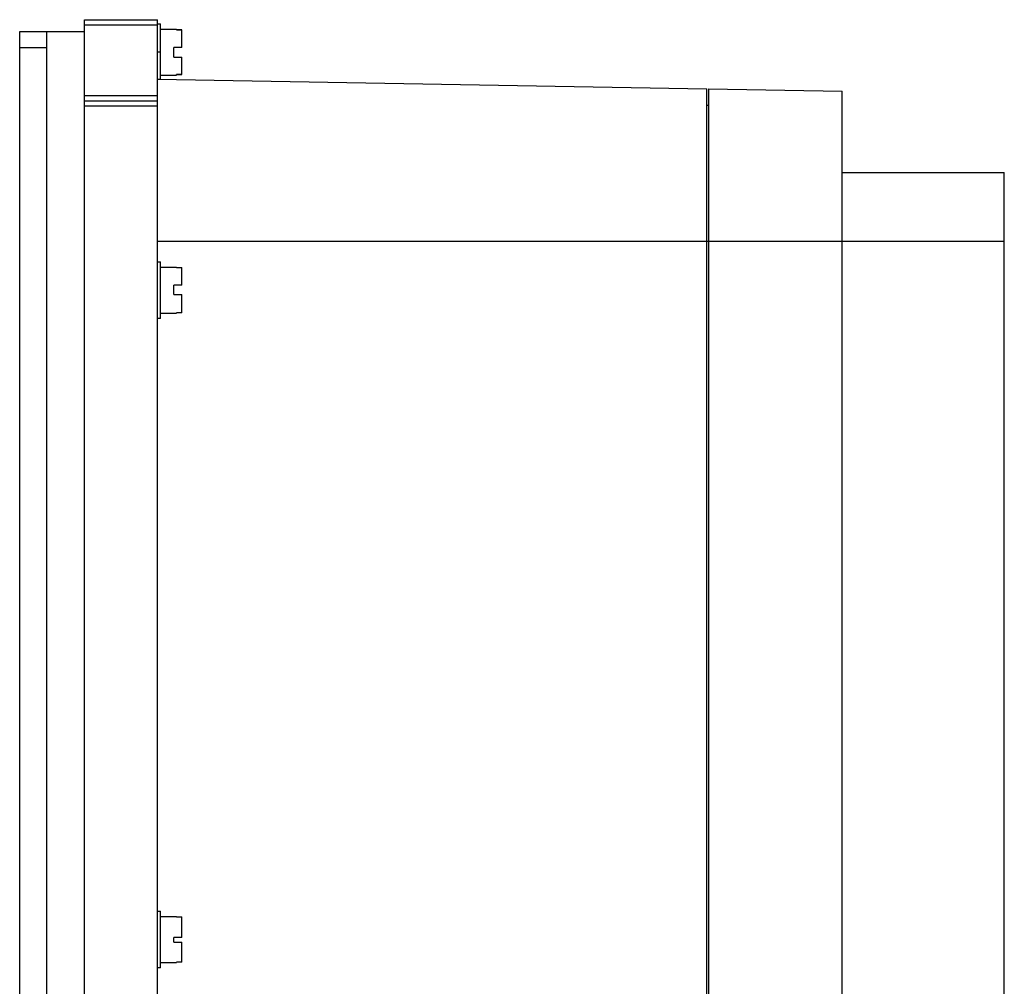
# Model space of a CAD drawing. Header units: millimetres. Extents: x 56 to 238, y 33 to 373.
# Tile 5 of 5: x 56 to 238, y 194 to 373. Entities that reach past the tile are written whole.
import ezdxf

# ---------------------------------------------------------------- set-up
doc = ezdxf.new("R2010")
doc.units = ezdxf.units.MM
doc.header["$LTSCALE"] = 26.395249
doc.layers.get('0').update_dxf_attribs({"linetype": 'CONTINUOUS'})

msp = doc.modelspace()

# ---------------------------------------------------------------- linework, layer by layer
at = {"color": 7}
for p, q in [((68.12, 32.96), (68.12, 372.96)), ((68.12, 372.96), (81.62, 372.96)), ((81.62, 371.96), (68.12, 371.96)), ((81.62, 32.96), (81.62, 372.96)), ((81.62, 372.21), (82.12, 372.21)), ((82.12, 361.96), (82.12, 372.21)), ((56.12, 35.16), (56.12, 370.76)), ((56.12, 370.76), (68.12, 370.76)), ((61.12, 35.16), (61.12, 370.76)), ((82.12, 371.21), (85.12, 371.21)), ((85.12, 371.08), (85.12, 371.21)), ((85.12, 371.08), (86.12, 371.08)), ((86.12, 371.06), (85.12, 371.06)), ((86.12, 367.79), (86.12, 371.08)), ((61.12, 367.76), (56.12, 367.76)), ((84.62, 366.04), (84.62, 367.79)), ((86.12, 367.79), (84.62, 367.79)), ((82.12, 366.96), (81.62, 366.96)), ((84.62, 366.04), (86.12, 366.04)), ((86.12, 362.84), (86.12, 366.04)), ((82.12, 362.71), (85.12, 362.71)), ((85.12, 362.86), (86.12, 362.86)), ((85.12, 362.71), (85.12, 362.84)), ((86.12, 362.84), (85.12, 362.84)), ((81.62, 361.96), (82.12, 361.96)), ((81.62, 361.96), (183.12, 360.19)), ((68.12, 358.96), (81.62, 358.96)), ((183.12, 45.73), (183.12, 360.19)), ((183.42, 360.17), (183.42, 45.75)), ((183.42, 360.17), (208.12, 359.74)), ((208.12, 46.18), (208.12, 359.74)), ((68.12, 357.96), (81.62, 357.96)), ((81.62, 356.96), (68.12, 356.96)), ((183.12, 357.19), (183.42, 357.18)), ((208.12, 344.74), (238.12, 344.74)), ((238.12, 61.18), (238.12, 344.74)), ((208.12, 331.96), (81.62, 331.96)), ((238.12, 331.96), (208.12, 331.96)), ((81.62, 328.21), (82.12, 328.21)), ((82.12, 317.71), (82.12, 328.21)), ((82.12, 327.21), (85.12, 327.21)), ((85.12, 327.13), (85.12, 327.21)), ((85.12, 327.13), (86.12, 327.13)), ((86.12, 327.08), (85.12, 327.08)), ((86.12, 323.92), (86.12, 327.13)), ((84.62, 322.17), (84.62, 323.92)), ((86.12, 323.92), (84.62, 323.92)), ((84.62, 322.17), (86.12, 322.17)), ((86.12, 318.79), (86.12, 322.17)), ((82.12, 318.71), (85.12, 318.71)), ((85.12, 318.84), (86.12, 318.84)), ((85.12, 318.71), (85.12, 318.79)), ((86.12, 318.79), (85.12, 318.79)), ((82.12, 317.71), (81.62, 317.71)), ((81.62, 208.21), (82.12, 208.21)), ((82.12, 197.71), (82.12, 208.21)), ((82.12, 207.21), (85.12, 207.21)), ((85.12, 207.13), (85.12, 207.21)), ((85.12, 207.13), (86.12, 207.13)), ((86.12, 207.06), (85.12, 207.06)), ((86.12, 203.34), (86.12, 207.13)), ((84.62, 202.45), (84.62, 203.34)), ((86.12, 203.34), (84.62, 203.34)), ((84.62, 202.45), (86.12, 202.45)), ((86.12, 198.79), (86.12, 202.45)), ((82.12, 198.71), (85.12, 198.71)), ((85.12, 198.86), (86.12, 198.86)), ((85.12, 198.71), (85.12, 198.79)), ((86.12, 198.79), (85.12, 198.79)), ((82.12, 197.71), (81.62, 197.71))]:
    msp.add_line(p, q, dxfattribs=at)

doc.saveas('drawing.dxf')
